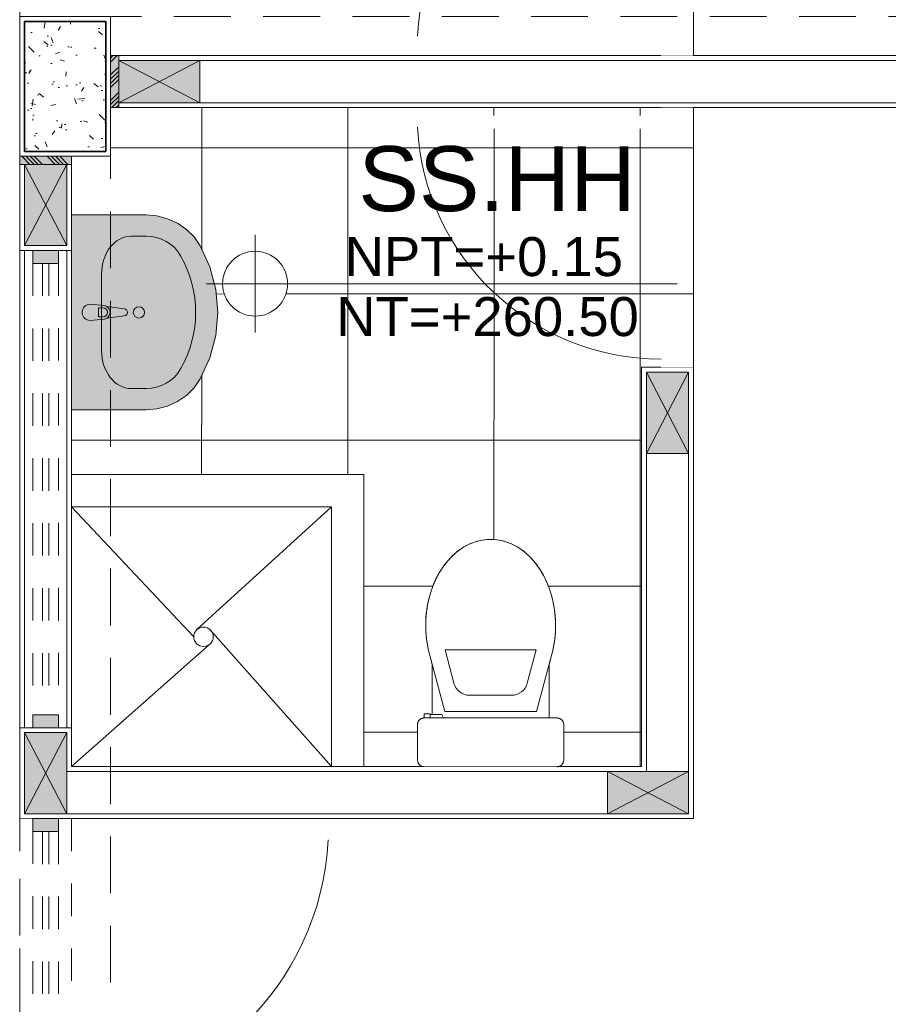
# Model space of a CAD drawing. Header units: millimetres. Extents: x -8931983 to 9630244, y 4 to 18563053.
# Tile 242 of 256: x 349145.68 to 349148.36, y 9281995.73 to 9281998.77. Entities that reach past the tile are written whole.
import ezdxf

# ---------------------------------------------------------------- set-up
doc = ezdxf.new("R2010")
doc.units = ezdxf.units.MM
doc.set_wipeout_variables(frame=1)
for name, pattern in [('01 nivel$0$HIDDEN2', [0.1875, 0.125, -0.0625]), ('CONTINUA', [0]), ('DASHED2', [0.375, 0.25, -0.125]), ('HIDDEN', [9.524999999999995, 6.349999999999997, -3.174999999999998])]:
    doc.linetypes.add(name, pattern=pattern)
for name, color, linetype, lineweight in [('.', 7, 'Continuous', 0), ('013MobiliarioBaño', 151, 'Continuous', 13), ('0_APATAROS SANITARIOS', 40, 'Continuous', 5), ('0_PROYECCIONES 1', 1, 'DASHED2', 0), ('0_VANOS', 30, 'Continuous', 9), ('COLUMNAS', 3, 'Continuous', 35), ('COLUMNETAS TOP', 253, 'Continuous', 0), ('G-ANNO-DIMS', 7, 'Continuous', 5), ('JUNTAS DE DILATACIÓN', 160, 'CONTINUA', 9), ('MURO', 133, 'Continuous', 15), ('Proyecciones 2', 251, 'HIDDEN', 5), ('SGE Arq-Linea fina', 255, 'Continuous', 0), ('TARRAJEO', 32, 'Continuous', 0), ('TEXTO AMBIENTES', 7, 'Continuous', 30)]:
    doc.layers.add(name, color=color, linetype=linetype, lineweight=lineweight)
doc.layers.add('0_COLUMNA ACHURADO', color=250, linetype='Continuous', lineweight=0, true_color=0x363636)
doc.layers.add('0_TEXTURA PISOS', color=252, linetype='Continuous', lineweight=0, true_color=0x8c8c8c)
doc.styles.add('Arial_1', font='arial.ttf', dxfattribs={"height": 0.15})

# ---------------------------------------------------------------- blocks, each defined once
blk = doc.blocks.new('C-4-flat-1-flat-1')
at = {"lineweight": 0}
blk.add_wipeout([(-0.43628214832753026, -0.4729520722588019), (-0.4363811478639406, -0.0629520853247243), (-0.4362609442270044, -0.060757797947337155), (-0.4357956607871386, -0.058143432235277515), (-0.43541534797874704, -0.05667769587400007), (-0.4343496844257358, -0.0541647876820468), (-0.4336601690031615, -0.052875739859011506), (-0.431631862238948, -0.05000833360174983), (-0.43052669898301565, -0.048808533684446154), (-0.4295311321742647, -0.04787814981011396), (-0.4275657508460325, -0.0463670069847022), (-0.42586503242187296, -0.04533885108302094), (-0.42476948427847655, -0.044791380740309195), (-0.42285110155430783, -0.044022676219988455), (-0.4205272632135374, -0.04338173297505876), (-0.41638597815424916, -0.04294725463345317), (-0.30638598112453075, -0.04292069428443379), (-0.3051001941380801, -0.04296175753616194), (-0.3032864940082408, -0.04316156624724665), (-0.3012231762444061, -0.043597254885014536), (-0.29925233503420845, -0.04423433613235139), (-0.2975451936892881, -0.04497840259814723), (-0.2955900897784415, -0.04608166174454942), (-0.29405094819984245, -0.047173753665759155), (-0.292675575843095, -0.04835507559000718), (-0.29171337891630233, -0.04932449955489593), (-0.2905299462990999, -0.050724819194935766), (-0.28954541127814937, -0.05212449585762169), (-0.2890509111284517, -0.0529375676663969), (-0.2879564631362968, -0.055140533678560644), (-0.28743738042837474, -0.0565071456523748), (-0.2870195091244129, -0.05790802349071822), (-0.2865118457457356, -0.060637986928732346), (-0.2863751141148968, -0.08791586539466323), (-0.12195374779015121, -0.08787616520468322), (-0.11705966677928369, -0.08656604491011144), (-0.10590800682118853, -0.08358080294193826), (-0.09557122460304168, -0.08081369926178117), (-0.08624783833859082, -0.07835112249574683), (-0.07438328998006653, -0.07557322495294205), (-0.062352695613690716, -0.07320060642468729), (-0.04838376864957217, -0.07099474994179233), (-0.04125851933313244, -0.07008577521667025), (-0.023101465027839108, -0.06846964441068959), (-0.012396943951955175, -0.06796168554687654), (-0.004792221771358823, -0.06780211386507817), (0.009015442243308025, -0.06793906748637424), (0.016149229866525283, -0.06822559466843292), (0.023826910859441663, -0.06869869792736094), (0.03891084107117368, -0.07013299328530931), (0.04617154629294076, -0.07106214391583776), (0.0612078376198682, -0.07348663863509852), (0.06957008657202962, -0.07513125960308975), (0.0836711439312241, -0.0783946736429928), (0.09481034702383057, -0.08141794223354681), (0.1018432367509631, -0.08354416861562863), (0.11003148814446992, -0.08626682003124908), (0.11603840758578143, -0.08843650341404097), (0.13488710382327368, -0.09623510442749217), (0.16399015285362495, -0.11147084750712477), (0.17588374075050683, -0.11904348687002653), (0.19005486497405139, -0.12944593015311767), (0.20163336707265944, -0.13923189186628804), (0.2135162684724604, -0.15070705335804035), (0.22422333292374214, -0.16280505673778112), (0.22427293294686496, -0.16276453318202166), (0.2407425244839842, -0.1864193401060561), (0.24207106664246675, -0.1887637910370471), (0.251172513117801, -0.20711007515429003), (0.2532847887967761, -0.2123656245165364), (0.2597313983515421, -0.23332062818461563), (0.2618929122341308, -0.24449410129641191), (0.2636426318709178, -0.2649477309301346), (0.2636426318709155, -0.2649477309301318), (0.2622135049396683, -0.2889512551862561), (0.2602522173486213, -0.30007065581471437), (0.25471231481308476, -0.31953177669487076), (0.2485066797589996, -0.33445459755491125), (0.24547392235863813, -0.34062660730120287), (0.24078181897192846, -0.349157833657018), (0.23375754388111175, -0.3602085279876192), (0.2242740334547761, -0.3727800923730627), (0.21357281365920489, -0.38488326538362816), (0.19887536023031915, -0.3988786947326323), (0.1858408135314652, -0.4094722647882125), (0.17724328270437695, -0.4156836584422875), (0.15942911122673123, -0.42683035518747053), (0.13496996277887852, -0.43939317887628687), (0.12140261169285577, -0.44516824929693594), (0.09805190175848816, -0.4532997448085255), (0.06300054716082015, -0.461859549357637), (0.02392522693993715, -0.46698305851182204), (-0.0013956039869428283, -0.4679093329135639), (-0.03204271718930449, -0.466559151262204), (-0.05781654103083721, -0.46329188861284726), (-0.0909129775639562, -0.45614631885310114), (-0.1058190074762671, -0.4521637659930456), (-0.1218668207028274, -0.447876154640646), (-0.2753402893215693, -0.4479132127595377), (-0.27533889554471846, -0.4536924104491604), (-0.2740581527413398, -0.4536921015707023), (-0.27405351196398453, -0.472912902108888), (-0.2862821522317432, -0.4729206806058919), (-0.2863232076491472, -0.4742015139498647), (-0.28652283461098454, -0.4760141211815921), (-0.28686760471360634, -0.47772436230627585), (-0.287247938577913, -0.4790606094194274), (-0.2883136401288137, -0.481703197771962), (-0.289003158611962, -0.4829922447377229), (-0.2899542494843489, -0.4844705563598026), (-0.2921366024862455, -0.48705940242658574), (-0.2931849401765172, -0.4880356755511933), (-0.2958803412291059, -0.49000290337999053), (-0.29835498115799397, -0.4912825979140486), (-0.3008815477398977, -0.49217771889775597), (-0.30300033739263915, -0.4926495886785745), (-0.30627732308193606, -0.4929206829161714), (-0.41627731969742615, -0.49294724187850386), (-0.4201091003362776, -0.49257768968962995), (-0.4214401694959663, -0.4922706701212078), (-0.42378604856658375, -0.49148616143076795), (-0.4250035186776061, -0.4909455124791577), (-0.426845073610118, -0.4899303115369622), (-0.4287049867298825, -0.4886212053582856), (-0.4304208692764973, -0.48709279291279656), (-0.4318377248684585, -0.48551800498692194), (-0.4330616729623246, -0.4838306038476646), (-0.43395249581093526, -0.48231521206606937), (-0.43522590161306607, -0.47936084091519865), (-0.4359450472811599, -0.47660380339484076)], dxfattribs=at).dxf.layer = '013MobiliarioBaño'
at = {"layer": '013MobiliarioBaño', "lineweight": 0}
for p, q in [((-0.3063859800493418, -0.0429206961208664), (-0.4163859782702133, -0.0429472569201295)), ((-0.4363811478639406, -0.0629520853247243), (-0.4362821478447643, -0.4729520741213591)), ((-0.2863751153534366, -0.0879158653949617), (-0.2863811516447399, -0.0629158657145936)), ((-0.1219537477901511, -0.0878761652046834), (-0.2863751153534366, -0.0879158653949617)), ((-0.2663657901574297, -0.1265345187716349), (-0.0898622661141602, -0.0792854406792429)), ((-0.0898622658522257, -0.0792854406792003), (-0.1219537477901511, -0.0878761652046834)), ((-0.266331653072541, -0.2679110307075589), (-0.2663657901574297, -0.1265345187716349)), ((-0.1792767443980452, -0.1549817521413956), (-0.0769327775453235, -0.1275848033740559)), ((-0.0768650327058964, -0.4081457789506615), (-0.0769327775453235, -0.1275848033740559)), ((-0.2163316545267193, -0.2678989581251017), (-0.2163472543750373, -0.2032931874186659)), ((-0.266331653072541, -0.2679110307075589), (-0.2662975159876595, -0.4092875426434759)), ((-0.2163316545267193, -0.2678989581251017), (-0.216316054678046, -0.3325047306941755)), ((-0.1792222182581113, -0.3807982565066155), (-0.0768650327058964, -0.4081457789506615)), ((-0.2753474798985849, -0.4181339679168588), (-0.2862965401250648, -0.41333141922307)), ((-0.2753388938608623, -0.4536924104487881), (-0.2753474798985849, -0.4181339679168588)), ((-0.2662975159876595, -0.4092875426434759), (-0.0897711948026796, -0.4564513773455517)), ((-0.2740581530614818, -0.4536921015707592), (-0.2862867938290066, -0.4536950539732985)), ((-0.2753402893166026, -0.4479132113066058), (-0.1218668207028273, -0.447876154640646)), ((-0.2753402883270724, -0.4479132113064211), (-0.1218668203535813, -0.4478761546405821)), ((-0.2753388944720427, -0.4536924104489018), (-0.2753402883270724, -0.4479132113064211)), ((-0.2740581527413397, -0.4536921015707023), (-0.2753388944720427, -0.4536924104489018)), ((-0.2740535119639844, -0.4729129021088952), (-0.2740581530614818, -0.4536921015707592)), ((-0.2740535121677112, -0.4729129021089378), (-0.2740581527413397, -0.4536921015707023)), ((-0.1218668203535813, -0.4478761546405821), (-0.0897711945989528, -0.456451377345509)), ((-0.286282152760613, -0.4729158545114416), (-0.2740535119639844, -0.4729129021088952)), ((-0.2862821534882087, -0.4729158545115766), (-0.2740535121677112, -0.4729129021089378)), ((-0.4162773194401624, -0.4929472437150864), (-0.306277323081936, -0.4929206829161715))]:
    blk.add_line(p, q, dxfattribs=at)
at = {"layer": '013MobiliarioBaño', "lineweight": 0, "flags": 128}
blk.add_lwpolyline([(-0.4163859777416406, -0.042947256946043), (-0.3063859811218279, -0.0429206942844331, -0.0160843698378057), (-0.3051001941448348, -0.0429617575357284, -0.0986962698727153), (-0.2975451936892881, -0.0449784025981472, -0.0824966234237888), (-0.2922186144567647, -0.0487989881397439, -0.0521878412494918), (-0.2896015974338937, -0.0520373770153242, -0.0439883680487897), (-0.2879564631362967, -0.0551405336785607, -0.0365715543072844), (-0.2870195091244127, -0.0579080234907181, -0.0347512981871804), (-0.2865118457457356, -0.0606379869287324, -0.0218207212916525), (-0.2863885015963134, -0.0623784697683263, -0.0067182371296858), (-0.2863811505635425, -0.0629158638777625), (-0.286282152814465, -0.4729158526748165, -0.0160830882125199), (-0.2863232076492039, -0.4742015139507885, -0.0228063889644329), (-0.28652283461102, -0.4760141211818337, -0.0218183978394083), (-0.2868676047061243, -0.4777243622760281, -0.0347540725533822), (-0.287720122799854, -0.4803672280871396, -0.0365716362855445), (-0.2890031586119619, -0.4829922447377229, -0.0439884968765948), (-0.2910314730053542, -0.4858596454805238, -0.0521855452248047), (-0.2940408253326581, -0.4887368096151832, -0.082496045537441), (-0.2998120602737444, -0.4918452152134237, -0.0824837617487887), (-0.3062773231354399, -0.4929206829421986), (-0.4162773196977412, -0.492947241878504, -0.0160821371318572), (-0.4175630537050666, -0.4929061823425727, -0.0986987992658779), (-0.4251182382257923, -0.4908894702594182, -0.0824964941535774), (-0.4304447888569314, -0.4870688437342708, -0.0521851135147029), (-0.4330616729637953, -0.4838306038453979, -0.0439886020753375), (-0.4347068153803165, -0.4807274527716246, -0.0365715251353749), (-0.4356437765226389, -0.4779599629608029, -0.0347517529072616), (-0.436151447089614, -0.4752300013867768, -0.0218210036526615), (-0.4362747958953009, -0.473489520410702, -0.0067191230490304), (-0.4362821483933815, -0.4729520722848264), (-0.4363811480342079, -0.0629520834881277, -0.016084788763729), (-0.4363400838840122, -0.0616662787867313, -0.022803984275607), (-0.4361404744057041, -0.0598538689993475, -0.0218208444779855), (-0.4357956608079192, -0.0581434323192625, -0.0347516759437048), (-0.434943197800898, -0.0555007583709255, -0.0365719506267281), (-0.4336601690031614, -0.0528757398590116, -0.0439887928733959), (-0.4316318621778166, -0.0500083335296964, -0.0521852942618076), (-0.428622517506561, -0.0471311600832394, -0.0824986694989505), (-0.4228511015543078, -0.0440226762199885, -0.0824812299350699), (-0.4163859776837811, -0.0429472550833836)], format="xyb", dxfattribs=at)
at = {"layer": '013MobiliarioBaño', "lineweight": 0}
for points in [[(-0.0898622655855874, -0.0792854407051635, -0.1383247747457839), (0.0979623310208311, -0.0823463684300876, -0.0674308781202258), (0.1696130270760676, -0.1149553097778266, -0.0791594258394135), (0.2242233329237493, -0.1628050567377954, -0.0802437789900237), (0.2532847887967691, -0.2123656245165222, -0.1964005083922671), (0.2512018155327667, -0.3284620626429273, -0.091852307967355), (0.2135728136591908, -0.3848832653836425, -0.0663496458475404), (0.1640656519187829, -0.4241433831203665, -0.0672943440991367), (0.0912710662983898, -0.4552901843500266, -0.132912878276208), (-0.0897711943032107, -0.4564513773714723)], [(-0.0897711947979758, -0.4564513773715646, 0.1383247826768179), (0.0980519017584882, -0.4532997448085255, 0.0674308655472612), (0.1696868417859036, -0.4206562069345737, 0.0791594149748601), (0.2242740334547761, -0.3727800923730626, 0.0802437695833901), (0.2533115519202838, -0.3232054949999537, 0.1964005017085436), (0.2511725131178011, -0.2071100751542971, 0.0918523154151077), (0.2135162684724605, -0.1507070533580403, 0.0663496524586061), (0.1639901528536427, -0.1114708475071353, 0.067294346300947), (0.0911805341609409, -0.0803592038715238, 0.132912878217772), (-0.0898622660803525, -0.0792854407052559)]]:
    blk.add_lwpolyline(points, format="xyb", dxfattribs=at)
for centre, major_axis, ratio, start_param, end_param in [((-0.4163811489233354, -0.0629472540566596), (0.0199589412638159, -0.0012808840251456), 0.9999999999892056, 1.635125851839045, 3.205922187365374), ((-0.3063811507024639, -0.0629206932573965), (0.0199589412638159, -0.0012808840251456), 0.9999999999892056, 0.0643295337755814, 1.635125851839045), ((-0.1663472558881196, -0.2032811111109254), (0.0498973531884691, -0.003202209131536), 0.9999999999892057, 1.896446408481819, 3.205922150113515), ((-0.1663160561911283, -0.3324926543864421), (0.0498973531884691, -0.003202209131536), 0.9999999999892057, -3.07726315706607, -1.767787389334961), ((-0.416282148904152, -0.4729472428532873), (0.0199589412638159, -0.0012808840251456), 0.9999999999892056, -3.077263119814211, -1.506466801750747), ((-0.3062821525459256, -0.4729206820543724), (0.0199589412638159, -0.0012808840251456), 0.9999999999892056, -1.506466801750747, 0.0643295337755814)]:
    blk.add_ellipse(centre, major_axis=major_axis, ratio=ratio, start_param=start_param, end_param=end_param, dxfattribs=at)
blk = doc.blocks.new('Lavabo 22')
at = {"layer": '013MobiliarioBaño', "linetype": 'Continuous', "true_color": 0xffffff}
for points in [[(-0.2999999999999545, 0), (-0.2999999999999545, -0.2290909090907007), (-0.2971051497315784, -0.2628129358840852), (-0.2885131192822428, -0.295457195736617), (-0.2744985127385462, -0.325980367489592), (-0.255509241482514, -0.3534069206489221), (-0.2321522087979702, -0.3768602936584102), (-0.2051739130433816, -0.3955909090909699), (-0.1399820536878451, -0.4255322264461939), (-0.0709614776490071, -0.4438309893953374), (0, -0.4499866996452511), (0.0709614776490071, -0.4438309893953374), (0.1399820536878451, -0.4255322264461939), (0.2051739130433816, -0.3955909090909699), (0.2321522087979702, -0.3768602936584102), (0.255509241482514, -0.3534069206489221), (0.2744985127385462, -0.325980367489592), (0.2885131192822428, -0.295457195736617), (0.2971051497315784, -0.2628129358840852), (0.2999999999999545, -0.2290909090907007), (0.2999999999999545, 0)], [(-0.025000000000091, -0.0573181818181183), (-0.0209999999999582, -0.0992709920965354, 0.1210195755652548), (-0.0177297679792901, -0.1087844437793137), (-0.0110999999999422, -0.1617181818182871, 0.8825662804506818), (0.0110999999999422, -0.1617181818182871), (0.0177297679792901, -0.1087844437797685, 0.1210195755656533), (0.0209999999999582, -0.0992709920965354), (0.025000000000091, -0.0573181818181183, 0.9999999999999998)]]:
    blk.add_hatch(color=7, dxfattribs=at).paths.add_polyline_path(points)
at = {"layer": '013MobiliarioBaño', "linetype": 'Continuous'}
for p, q in [((-0.2999999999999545, 0), (-0.2999999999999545, -0.2290909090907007)), ((0.2999999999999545, 0), (-0.2999999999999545, 0)), ((0.2999999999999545, -0.2290909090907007), (0.2999999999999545, 0)), ((-0.025000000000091, -0.0573181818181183), (-0.0209999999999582, -0.0992709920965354)), ((0.0209999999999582, -0.0992709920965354), (0.025000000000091, -0.0573181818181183)), ((-0.0135999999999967, -0.0970991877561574), (-0.0135999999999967, -0.0822285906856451)), ((-0.0135999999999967, -0.0822285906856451), (0.0135999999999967, -0.0822285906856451)), ((0.0135999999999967, -0.0822285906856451), (0.0135999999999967, -0.0970991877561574)), ((0.1188260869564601, -0.0923181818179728), (-0.1188260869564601, -0.0923181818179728)), ((-0.0177297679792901, -0.1087844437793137), (-0.0110999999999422, -0.1617181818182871)), ((0.0110999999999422, -0.1617181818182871), (0.0177297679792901, -0.1087844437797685)), ((-0.2347826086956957, -0.1832727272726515), (-0.2347826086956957, -0.2290909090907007)), ((0.2347826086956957, -0.1832727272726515), (0.2347826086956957, -0.2290909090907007)), ((-0.2999999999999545, -0.2290909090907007), (-0.2971051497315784, -0.2628129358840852)), ((0.2971051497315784, -0.2628129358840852), (0.2999999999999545, -0.2290909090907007)), ((-0.2971051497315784, -0.2628129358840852), (-0.2885131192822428, -0.295457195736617)), ((0.2885131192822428, -0.295457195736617), (0.2971051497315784, -0.2628129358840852)), ((-0.2885131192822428, -0.295457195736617), (-0.2744985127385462, -0.325980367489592)), ((0.2744985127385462, -0.325980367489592), (0.2885131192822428, -0.295457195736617)), ((-0.2744985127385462, -0.325980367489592), (-0.255509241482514, -0.3534069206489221)), ((0.255509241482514, -0.3534069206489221), (0.2744985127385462, -0.325980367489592)), ((-0.255509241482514, -0.3534069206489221), (-0.2321522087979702, -0.3768602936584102)), ((0.2321522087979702, -0.3768602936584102), (0.255509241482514, -0.3534069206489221)), ((-0.2321522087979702, -0.3768602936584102), (-0.2051739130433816, -0.3955909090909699)), ((0.2051739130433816, -0.3955909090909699), (0.2321522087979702, -0.3768602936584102)), ((-0.2051739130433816, -0.3955909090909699), (-0.1399820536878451, -0.4255322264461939)), ((0.1399820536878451, -0.4255322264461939), (0.2051739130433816, -0.3955909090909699)), ((-0.1399820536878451, -0.4255322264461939), (-0.0709614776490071, -0.4438309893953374)), ((-0.0709614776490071, -0.4438309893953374), (0, -0.4499866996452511)), ((0, -0.4499866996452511), (0.0709614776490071, -0.4438309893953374)), ((0.0709614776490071, -0.4438309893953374), (0.1399820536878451, -0.4255322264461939))]:
    blk.add_line(p, q, dxfattribs=at)
blk.add_circle((0, -0.2071350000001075), 0.0175, dxfattribs=at)
for centre, radius, start, end in [((0, -0.0573181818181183), 0.025, 0, 180), ((0, -0.0973710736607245), 0.0210857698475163, 185.1696071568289, 212.7710253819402), ((0, -0.0973710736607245), 0.0210857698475, 212.7710253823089, 327.2289746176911), ((0, -0.0970991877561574), 0.0136, 180, 0), ((0, -0.0973710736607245), 0.0210857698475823, 327.2289746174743, 354.8303928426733), ((0, -0.1603279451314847), 0.0111867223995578, 187.1389247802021, 352.8610752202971)]:
    blk.add_arc(centre, radius, start, end, dxfattribs=at)
for centre, major_axis, ratio, start_param, end_param in [((-0.118695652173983, -0.1832727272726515), (0.1160659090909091, 0), 0.7836456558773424, 1.570796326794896, 3.141592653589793), ((0.118695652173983, -0.1832727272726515), (0.1160659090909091, 0), 0.7836456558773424, 0, 1.570796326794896), ((-0.1188521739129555, -0.2290909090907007), (0, 0.1211999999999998), 0.9565217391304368, 1.570796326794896, 2.644617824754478), ((0.1188521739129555, -0.2290909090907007), (0, 0.1211999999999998), 0.9565217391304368, 3.638567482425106, 4.712388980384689), ((0, 0), (0, 0.3818181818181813), 0.9565217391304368, 2.644617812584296, 3.638567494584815)]:
    blk.add_ellipse(centre, major_axis=major_axis, ratio=ratio, start_param=start_param, end_param=end_param, dxfattribs=at)
blk = doc.blocks.new('columnas 2do bloque')
at = {"layer": '0_COLUMNA ACHURADO'}
h = blk.add_hatch(dxfattribs=at)
h.set_pattern_fill('AR-CONC', color=256, scale=0.00088, angle=90.00000000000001)
h.set_pattern_definition([(140, (-11259.38227244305, -3124.007211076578), (0.0140263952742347, 0.1603225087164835), [0.016764, -0.184404]), (85.00000000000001, (-11259.38227244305, -3124.007211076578), (-0.1681300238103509, -0.0310142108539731), [0.0134112, -0.1475237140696]), (190.4514447, (-11259.38110357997, -3123.993850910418), (-0.1541036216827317, 0.1293082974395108), [0.014247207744, -0.156719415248]), (136.1842, (-11259.42697644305, -3124.007211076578), (0.0369972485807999, 0.2385495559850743), [0.025146, -0.2766059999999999]), (186.63555761, (-11259.42389336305, -3123.987331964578), (-0.2177349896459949, 0.2089156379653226), [0.0213708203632, -0.2350793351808]), (81.18415117, (-11259.42697644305, -3124.007211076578), (-0.2177349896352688, 0.2089156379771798), [0.0201167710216, -0.2212845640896]), (111, (-11259.41580044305, -3123.984859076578), (0.0899933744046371, 0.1334206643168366), [0.016764, -0.184404]), (56.00000000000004, (-11259.41580044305, -3123.984859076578), (-0.1620854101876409, 0.0543857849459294), [0.0134112, -0.1475232]), (161.451445, (-11259.40830099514, -3123.97374068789), (-0.0720920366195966, 0.1878064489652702), [0.014247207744, -0.1567191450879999]), (127.5, (-11259.38227244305, -3124.007211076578), (-0.0744084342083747, 0.0027179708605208), [0, -0.14573504, 0, -0.1497584, 0, -0.148082]), (97.49999999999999, (-11259.38227244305, -3124.007211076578), (-0.0881589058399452, 0.0588013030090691), [0, -0.08538464, 0, -0.14238224, 0, -0.0564388]), (57.50000000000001, (-11259.38227244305, -3124.057056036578), (0.0050412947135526, 0.1193197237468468), [0, -0.05588, 0, -0.1743456, 0, -0.2313432]), (47.5, (-11259.38227244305, -3124.079408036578), (-0.0223753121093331, 0.1303536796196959), [0, -0.072644, 0, -0.11578336, 0, -0.1642872])])
h.paths.add_polyline_path([(-10.81499999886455, -29.46500001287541), (-10.81499999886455, -29.06500001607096), (-10.56499999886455, -29.06500001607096), (-10.56499999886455, -29.46500001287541)])
at = {"layer": 'COLUMNAS', "color": 6, "elevation": 2.6068392e-09}
blk.add_lwpolyline([(-10.81499999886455, -29.46500001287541), (-10.81499999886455, -29.06500001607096), (-10.56499999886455, -29.06500001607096), (-10.56499999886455, -29.46500001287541)], close=True, dxfattribs=at)
at = {"layer": 'TARRAJEO', "elevation": 2.6068392e-09}
blk.add_lwpolyline([(-10.82999999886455, -29.48000001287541), (-10.82999999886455, -29.05000001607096), (-10.54999999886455, -29.05000001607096), (-10.54999999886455, -29.48000001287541)], close=True, dxfattribs=at)
blk = doc.blocks.new('*U859')
at = {"linetype": 'Continuous', "true_color": 0xbebebe}
for points in [[(3032.131410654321, 1351.188780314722), (3032.131410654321, 1351.268780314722), (3032.171410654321, 1351.268780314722), (3032.171410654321, 1351.188780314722)], [(3033.561372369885, 1351.188780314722), (3033.561372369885, 1351.268780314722), (3033.601372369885, 1351.268780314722), (3033.601372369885, 1351.188780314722)]]:
    blk.add_hatch(color=9, dxfattribs=at).paths.add_polyline_path(points)
at = {"layer": '0_VANOS', "linetype": 'Continuous'}
for p, q in [((3032.131410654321, 1351.268780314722), (3032.171410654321, 1351.268780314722)), ((3032.131410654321, 1351.268780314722), (3032.131410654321, 1351.188780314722)), ((3032.171410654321, 1351.268780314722), (3032.171410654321, 1351.188780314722)), ((3033.561372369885, 1351.188780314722), (3033.561372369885, 1351.268780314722)), ((3033.561372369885, 1351.268780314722), (3033.601372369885, 1351.268780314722)), ((3033.601372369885, 1351.268780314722), (3033.601372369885, 1351.188780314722)), ((3032.171410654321, 1351.188780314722), (3032.131410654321, 1351.188780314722)), ((3033.601372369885, 1351.188780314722), (3033.561372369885, 1351.188780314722))]:
    blk.add_line(p, q, dxfattribs=at)
at = {"layer": '0_VANOS', "linetype": '01 nivel$0$HIDDEN2', "ltscale": 0.5}
for p, q in [((3032.170780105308, 1351.268780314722), (3033.560741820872, 1351.268780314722)), ((3032.171410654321, 1351.238780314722), (3033.561372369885, 1351.238780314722)), ((3032.171410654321, 1351.218780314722), (3033.561372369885, 1351.218780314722)), ((3032.171410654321, 1351.188780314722), (3033.561372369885, 1351.188780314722))]:
    blk.add_line(p, q, dxfattribs=at)
at = {"layer": '0_VANOS', "linetype": '01 nivel$0$HIDDEN2'}
blk.add_line((3033.561372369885, 1351.268780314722), (3033.601372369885, 1351.268780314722), dxfattribs=at)
blk = doc.blocks.new('*U1569')
for points in [[(0, -0.04999999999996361), (0.040000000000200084, -0.04999999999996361), (0.040000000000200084, 0.010000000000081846), (0.025000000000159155, 0.010000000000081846), (0.025000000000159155, 0.050000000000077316), (0, 0.050000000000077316)], [(0.8999999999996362, -0.0500000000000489), (0.8599999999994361, -0.0500000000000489), (0.8599999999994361, 0.00999999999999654), (0.874999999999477, 0.00999999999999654), (0.874999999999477, 0.04999999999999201), (0.8999999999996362, 0.04999999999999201)]]:
    blk.add_wipeout(points)
blk.add_wipeout([(0.024999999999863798, 0.04999999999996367), (0.024999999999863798, 0.8999999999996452), (0.06499999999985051, 0.8999999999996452), (0.06499999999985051, 0.049999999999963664)])
blk.add_arc((0.0215447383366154, 0.0476485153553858), 0.8534585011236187, 0.1578639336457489, 87.08142791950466)
blk = doc.blocks.new('*U1074')
at = {"linetype": 'Continuous', "true_color": 0xbebebe}
for points in [[(3032.131410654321, 1351.188780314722), (3032.131410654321, 1351.268780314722), (3032.171410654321, 1351.268780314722), (3032.171410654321, 1351.188780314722)], [(3032.99141065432, 1351.188780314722), (3032.99141065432, 1351.268780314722), (3033.03141065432, 1351.268780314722), (3033.03141065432, 1351.188780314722)]]:
    blk.add_hatch(color=9, dxfattribs=at).paths.add_polyline_path(points)
at = {"layer": '0_VANOS', "linetype": 'Continuous'}
for p, q in [((3032.131410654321, 1351.268780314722), (3032.171410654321, 1351.268780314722)), ((3032.131410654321, 1351.268780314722), (3032.131410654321, 1351.188780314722)), ((3032.171410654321, 1351.268780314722), (3032.171410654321, 1351.188780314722)), ((3032.99141065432, 1351.188780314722), (3032.99141065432, 1351.268780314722)), ((3032.99141065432, 1351.268780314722), (3033.03141065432, 1351.268780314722)), ((3033.03141065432, 1351.268780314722), (3033.03141065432, 1351.188780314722)), ((3032.171410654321, 1351.188780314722), (3032.131410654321, 1351.188780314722)), ((3033.03141065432, 1351.188780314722), (3032.99141065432, 1351.188780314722))]:
    blk.add_line(p, q, dxfattribs=at)
at = {"layer": '0_VANOS', "linetype": '01 nivel$0$HIDDEN2', "ltscale": 0.5}
for p, q in [((3032.170780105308, 1351.268780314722), (3032.990780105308, 1351.268780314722)), ((3032.171410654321, 1351.238780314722), (3032.99141065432, 1351.238780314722)), ((3032.171410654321, 1351.218780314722), (3032.99141065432, 1351.218780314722)), ((3032.171410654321, 1351.188780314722), (3032.99141065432, 1351.188780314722))]:
    blk.add_line(p, q, dxfattribs=at)
at = {"layer": '0_VANOS', "linetype": '01 nivel$0$HIDDEN2'}
blk.add_line((3032.99141065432, 1351.268780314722), (3033.03141065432, 1351.268780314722), dxfattribs=at)
blk = doc.blocks.new('*U995')
at = {"lineweight": 0}
for points in [[(0, -0.04999999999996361), (0.040000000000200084, -0.04999999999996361), (0.040000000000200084, 0.010000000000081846), (0.025000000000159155, 0.010000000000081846), (0.025000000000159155, 0.050000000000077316), (0, 0.050000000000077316)], [(0.8000000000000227, -0.050000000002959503), (0.7599999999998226, -0.050000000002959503), (0.7599999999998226, 0.009999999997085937), (0.7749999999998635, 0.009999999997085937), (0.7749999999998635, 0.04999999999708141), (0.8000000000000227, 0.04999999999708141)]]:
    blk.add_wipeout(points, dxfattribs=at)
blk.add_wipeout([(0.024999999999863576, 0.049999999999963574), (0.025000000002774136, 0.8000000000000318), (0.06500000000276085, 0.8000000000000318), (0.06499999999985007, 0.049999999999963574)], dxfattribs=at)
blk.add_arc((0.0219512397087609, 0.0479251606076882), 0.7530516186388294, 0.1578639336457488, 87.08142791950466, dxfattribs=at)
blk = doc.blocks.new('Cotas de elevación - M_Cota de elevación - Destino rellenado-517392-Nivel 1')
at = {"layer": 'G-ANNO-DIMS'}
for p, q in [((0, -0.0015), (0, 0.0015)), ((-0.0015, 0), (0.013, 0))]:
    blk.add_line(p, q, dxfattribs=at)
blk.add_circle((0, 0), 0.001, dxfattribs=at)
blk = doc.blocks.new('BLOQUE EDF 07 PG')
at = {"layer": '.', "true_color": 0xadddf7, "transparency": 33554572}
h = blk.add_hatch(color=141, dxfattribs=at)
h.dxf.hatch_style = 1
h.paths.add_polyline_path([(-10.5499999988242, -29.17000001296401), (-10.52499999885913, -29.17000001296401), (-10.52499999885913, -29.33000001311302), (-10.5499999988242, -29.33000001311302)])
h = blk.add_hatch(color=141, dxfattribs=at)
h.dxf.hatch_style = 1
h.paths.add_polyline_path([(-10.82999999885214, -29.48000001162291), (-10.82999999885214, -29.50500001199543), (-10.66999999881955, -29.50500001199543), (-10.66999999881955, -29.48000001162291)])
at = {"layer": '0_TEXTURA PISOS'}
h = blk.add_hatch(dxfattribs=at)
h.set_pattern_fill('_USER', color=256, scale=0.45, angle=180, style=0, double=1, pattern_type=0)
h.set_pattern_definition([(180, (-8.754999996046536, -30.13000001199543), (-1e-16, -0.45), []), (270, (-8.754999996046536, -30.13000001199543), (0.45, -1e-16), [])])
h.paths.add_polyline_path([(-9.604745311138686, -29.39500001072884), (-9.60499999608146, -29.39500001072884), (-9.60499999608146, -29.35500001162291), (-8.85499999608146, -29.35500001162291), (-8.85499999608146, -29.33000001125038), (-10.54999999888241, -29.33000001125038), (-10.54999999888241, -29.48000001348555), (-10.54999999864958, -29.66083591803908), (-10.44091282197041, -29.66083457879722), (-10.40719075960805, -29.66372901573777), (-10.37454639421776, -29.67232064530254), (-10.3440230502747, -29.68633487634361), (-10.31659626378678, -29.70532380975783), (-10.29314260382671, -29.72868055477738), (-10.274411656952, -29.75565862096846), (-10.24446953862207, -29.82085011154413), (-10.23078776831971, -29.87245342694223), (-10.20510800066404, -29.87245342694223, -1), (-10.0051080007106, -29.87245342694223), (-9.397134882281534, -29.87245342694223, -0.1783399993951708)])
h.paths.add_polyline_path([(-10.549999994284, -29.48000001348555), (-10.66999999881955, -29.48000001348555), (-10.6699999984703, -29.66083739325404), (-10.54999999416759, -29.66083591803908)])
h.paths.add_polyline_path([(-10.54999999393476, -30.2608359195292), (-10.66999999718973, -30.26083739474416), (-10.66999999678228, -30.45996173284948), (-10.54999999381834, -30.45996173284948)])
h.paths.add_polyline_path([(-8.91499999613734, -30.13000001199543), (-8.85499999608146, -30.13000001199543), (-8.85499999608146, -30.10500001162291, -0.2039872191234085), (-9.397134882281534, -29.87245342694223), (-10.0051080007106, -29.87245342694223, -1), (-10.20510800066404, -29.87245342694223), (-10.23078776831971, -29.87245342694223), (-10.22616992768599, -29.88987046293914), (-10.22001334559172, -29.9608318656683), (-10.22616818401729, -30.03179341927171), (-10.24446609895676, -30.1008142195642), (-10.27440661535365, -30.1660064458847), (-10.29313689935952, -30.19298497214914), (-10.31658998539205, -30.21634229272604), (-10.34401630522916, -30.23533190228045), (-10.3745393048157, -30.24934688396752), (-10.40718345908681, -30.25793931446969), (-10.4409054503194, -30.2608345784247), (-10.54999999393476, -30.2608359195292), (-10.54999999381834, -30.45996173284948), (-9.76999999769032, -30.45996173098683), (-9.76999999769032, -31.35996173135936), (-9.584857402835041, -31.35996173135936), (-9.588509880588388, -31.35962456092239), (-9.591266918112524, -31.35890541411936), (-9.594929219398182, -31.35732687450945), (-9.59742408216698, -31.35551723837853), (-9.598998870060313, -31.3541003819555), (-9.600527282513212, -31.35238450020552), (-9.601836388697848, -31.35052458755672), (-9.603190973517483, -31.34806739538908), (-9.604427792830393, -31.344368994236), (-9.60485332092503, -31.3399568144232), (-9.604826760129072, -31.22995683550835), (-9.60455566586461, -31.22667985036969), (-9.60408379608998, -31.22456106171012), (-9.603188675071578, -31.2220344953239), (-9.601908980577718, -31.2195598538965), (-9.599514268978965, -31.21627873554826), (-9.596376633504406, -31.21363376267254), (-9.594191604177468, -31.21222799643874), (-9.59041654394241, -31.21070558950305), (-9.587085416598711, -31.21003406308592), (-9.584826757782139, -31.20996166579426), (-9.58481897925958, -31.19773302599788), (-9.565598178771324, -31.19773766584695), (-9.565598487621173, -31.19901840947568), (-9.5598192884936, -31.19901980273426), (-9.55978223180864, -31.04554632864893), (-9.521193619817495, -31.18997702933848), (-9.379817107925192, -31.19001116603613), (-9.23844059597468, -31.19004530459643), (-9.192719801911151, -31.01925083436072), (-9.190257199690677, -31.00992735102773), (-9.187479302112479, -30.99806280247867), (-9.18510668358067, -30.98603220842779), (-9.182900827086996, -30.97206328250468), (-9.181991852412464, -30.96493803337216), (-9.180375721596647, -30.94678097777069), (-9.179867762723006, -30.9360764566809), (-9.179708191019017, -30.92847173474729), (-9.179845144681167, -30.91466407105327), (-9.180131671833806, -30.90753028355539), (-9.180604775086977, -30.89985260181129), (-9.182039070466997, -30.88476867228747), (-9.182968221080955, -30.87750796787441), (-9.185392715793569, -30.86247167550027), (-9.187037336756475, -30.85410942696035), (-9.190300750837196, -30.84000836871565), (-9.193324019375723, -30.82886916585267), (-9.195450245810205, -30.82183627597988), (-9.198172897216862, -30.81364802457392), (-9.200342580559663, -30.80764110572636), (-9.208141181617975, -30.78879240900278), (-9.223376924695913, -30.75968936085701), (-9.230949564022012, -30.74779577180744), (-9.241352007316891, -30.73362464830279), (-9.251137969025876, -30.72204614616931), (-9.26261313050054, -30.71016324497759), (-9.275123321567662, -30.6990913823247), (-9.274670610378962, -30.69940658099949), (-9.274711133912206, -30.69945617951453), (-9.26261313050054, -30.71016324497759), (-9.251137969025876, -30.72204614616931), (-9.241352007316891, -30.73362464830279), (-9.230949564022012, -30.74779577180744), (-9.223376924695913, -30.75968936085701), (-9.208141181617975, -30.78879240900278), (-9.200342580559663, -30.80764110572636), (-9.198172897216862, -30.81364802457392), (-9.195450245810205, -30.82183627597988), (-9.193324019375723, -30.82886916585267), (-9.190300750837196, -30.84000836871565), (-9.187037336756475, -30.85410942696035), (-9.185392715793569, -30.86247167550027), (-9.182968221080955, -30.87750796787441), (-9.182039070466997, -30.88476867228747), (-9.180604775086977, -30.89985260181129), (-9.180131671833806, -30.90753028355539), (-9.179845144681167, -30.91466407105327), (-9.179708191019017, -30.92847173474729), (-9.179867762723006, -30.9360764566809), (-9.180375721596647, -30.94678097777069), (-9.181991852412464, -30.96493803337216), (-9.182900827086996, -30.97206328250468), (-9.18510668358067, -30.98603220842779), (-9.187479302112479, -30.99806280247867), (-9.190257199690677, -31.00992735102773), (-9.192719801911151, -31.01925083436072), (-9.199782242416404, -31.04563326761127), (-9.199821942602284, -31.21005462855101), (-9.173244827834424, -31.21006104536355), (-9.169224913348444, -31.21080858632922), (-9.167046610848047, -31.2116359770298), (-9.164468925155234, -31.21291658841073), (-9.16191689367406, -31.21471169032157), (-9.159566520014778, -31.21704454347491), (-9.157987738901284, -31.21926960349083), (-9.156434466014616, -31.22202218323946), (-9.155503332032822, -31.22490268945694), (-9.155067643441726, -31.22696600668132), (-9.154826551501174, -31.22915444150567), (-9.15485333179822, -31.34006549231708), (-9.155287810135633, -31.34420677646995), (-9.15592875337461, -31.34653061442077), (-9.156923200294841, -31.34901236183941), (-9.158273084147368, -31.35124526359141), (-9.16014939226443, -31.35368557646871), (-9.161914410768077, -31.35531137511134), (-9.165286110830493, -31.35769640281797), (-9.169069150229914, -31.359300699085), (-9.172783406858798, -31.35996173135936), (-8.914999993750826, -31.35996173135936)])
h.paths.add_polyline_path([(-8.754999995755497, -29.37000001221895), (-8.814999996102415, -29.37000001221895), (-8.814999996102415, -29.35500001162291), (-8.85499999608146, -29.35500001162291), (-8.85499999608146, -29.39500001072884), (-9.604745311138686, -29.39500001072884, 0.3967610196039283), (-8.85499999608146, -30.10500001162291), (-8.814999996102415, -30.10500001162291), (-8.814999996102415, -30.09000001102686), (-8.754999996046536, -30.09000001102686)])
h.paths.add_polyline_path([(-9.832146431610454, -29.75820103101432), (-8.878258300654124, -29.75820103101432), (-8.878258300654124, -29.34605914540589), (-9.832146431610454, -29.34605914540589)], flags=24)
h.paths.add_polyline_path([(-9.872157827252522, -29.91458239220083), (-8.954804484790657, -29.91458239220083), (-8.954804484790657, -29.66729726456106), (-9.872157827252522, -29.66729726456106)], flags=9)
h.paths.add_polyline_path([(-9.897979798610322, -30.09920361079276), (-8.90597434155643, -30.09920361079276), (-8.90597434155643, -29.85191848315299), (-9.897979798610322, -29.85191848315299)], flags=9)
at = {"layer": 'COLUMNETAS TOP', "true_color": 0xc0c0c0}
for points in [[(-10.52499999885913, -29.18500001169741), (-10.27499999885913, -29.18500001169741), (-10.27499999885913, -29.31500001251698), (-10.52499999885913, -29.31500001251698)], [(-10.81499999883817, -29.50500001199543), (-10.81499999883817, -29.75500001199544), (-10.68499999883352, -29.75500001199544), (-10.68499999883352, -29.50500001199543)], [(-8.899999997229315, -30.14500001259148), (-8.899999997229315, -30.39500001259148), (-8.769999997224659, -30.39500001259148), (-8.769999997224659, -30.14500001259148)], [(-10.81499999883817, -31.25496172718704), (-10.81499999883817, -31.50496172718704), (-10.68499999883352, -31.50496172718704), (-10.68499999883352, -31.25496172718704)], [(-8.769999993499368, -31.37496172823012), (-9.019999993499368, -31.37496172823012), (-9.019999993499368, -31.50496172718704), (-8.769999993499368, -31.50496172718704)]]:
    blk.add_hatch(color=9, dxfattribs=at).paths.add_polyline_path(points)
at = {"layer": 'JUNTAS DE DILATACIÓN'}
h = blk.add_hatch(dxfattribs=at)
h.set_pattern_fill('ANSI34', color=256, scale=0.0029, angle=0.0939636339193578)
h.set_pattern_definition([(45.09396363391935, (-5610.325869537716, -1562.311894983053), (-0.0391281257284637, 0.0389999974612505), []), (45.09396363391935, (-5610.312848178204, -1562.311873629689), (-0.0391281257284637, 0.0389999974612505), []), (45.09396363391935, (-5610.299826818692, -1562.311852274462), (-0.0391281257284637, 0.0389999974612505), []), (45.09396363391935, (-5610.286805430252, -1562.311830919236), (-0.0391281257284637, 0.0389999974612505), [])])
h.paths.add_polyline_path([(-10.5499999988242, -29.17000001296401), (-10.52499999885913, -29.17000001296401), (-10.52499999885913, -29.33000001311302), (-10.5499999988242, -29.33000001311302)])
h = blk.add_hatch(dxfattribs=at)
h.set_pattern_fill('ANSI34', color=256, scale=0.0029, angle=90.09396363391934)
h.set_pattern_definition([(135.0939636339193, (1522.311894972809, -5616.425869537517), (-0.0389999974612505, -0.0391281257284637), []), (135.0939636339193, (1522.311873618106, -5616.412848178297), (-0.0389999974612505, -0.0391281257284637), []), (135.0939636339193, (1522.311852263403, -5616.399826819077), (-0.0389999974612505, -0.0391281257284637), []), (135.0939636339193, (1522.311830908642, -5616.386805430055), (-0.0389999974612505, -0.0391281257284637), [])])
h.paths.add_polyline_path([(-10.82999999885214, -29.48000001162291), (-10.82999999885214, -29.50500001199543), (-10.66999999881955, -29.50500001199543), (-10.66999999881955, -29.48000001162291)])
at = {"layer": '0_PROYECCIONES 1', "ltscale": 0.7, "elevation": 5.0849849e-09}
blk.add_lwpolyline([(-0.2800301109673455, -29.33000001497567), (-0.2800301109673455, -29.05000001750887), (-10.55003010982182, -29.05000001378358), (-10.55003010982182, -29.33000001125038)], close=True, dxfattribs=at)
at = {"layer": 'COLUMNETAS TOP'}
for p, q in [((-10.27499999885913, -29.18500001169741, -20.54863759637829), (-10.5249999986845, -29.31500001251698, -20.54863759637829)), ((-10.52499999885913, -29.18500001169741, -20.54863759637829), (-10.2749999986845, -29.31500001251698, -20.54863759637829)), ((-10.81499999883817, -29.75500001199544, -20.54863759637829), (-10.68499999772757, -29.50500001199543, -20.54863759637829)), ((-10.81499999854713, -29.50500001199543, -20.54863759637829), (-10.68499999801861, -29.75500001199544, -20.54863759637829)), ((-8.899999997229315, -30.39500001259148, -684.9345404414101), (-8.769999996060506, -30.14500001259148, -684.9345404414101)), ((-8.89999999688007, -30.14500001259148, -684.9345404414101), (-8.769999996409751, -30.39500001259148, -684.9345404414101)), ((-10.81499999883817, -31.50496172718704, -20.54863759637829), (-10.68499999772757, -31.25496172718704, -20.54863759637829)), ((-10.81499999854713, -31.25496172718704, -20.54863759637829), (-10.68499999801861, -31.50496172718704, -20.54863759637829)), ((-9.019999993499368, -31.37496172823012, -705.4831780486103), (-8.769999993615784, -31.50496172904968, -705.4831780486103)), ((-8.769999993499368, -31.37496172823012, -705.4831780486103), (-9.019999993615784, -31.50496172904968, -705.4831780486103))]:
    blk.add_line(p, q, dxfattribs=at)
for points, elevation in [([(-10.52499999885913, -29.18500001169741), (-10.27499999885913, -29.18500001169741), (-10.27499999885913, -29.31500001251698), (-10.52499999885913, -29.31500001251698)], -20.54863759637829), ([(-10.81499999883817, -29.50500001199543), (-10.81499999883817, -29.75500001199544), (-10.68499999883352, -29.75500001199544), (-10.68499999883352, -29.50500001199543)], -20.54863759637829), ([(-8.899999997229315, -30.14500001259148), (-8.899999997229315, -30.39500001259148), (-8.769999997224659, -30.39500001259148), (-8.769999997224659, -30.14500001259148)], -684.9345404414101), ([(-10.81499999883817, -31.25496172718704), (-10.81499999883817, -31.50496172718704), (-10.68499999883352, -31.50496172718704), (-10.68499999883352, -31.25496172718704)], -20.54863759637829), ([(-8.769999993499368, -31.37496172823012), (-9.019999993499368, -31.37496172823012), (-9.019999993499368, -31.50496172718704), (-8.769999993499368, -31.50496172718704)], -705.4831780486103)]:
    blk.add_lwpolyline(points, close=True, dxfattribs=dict(at, elevation=elevation))
at = {"layer": 'JUNTAS DE DILATACIÓN', "elevation": -20.54863759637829}
for points in [[(-10.5499999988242, -29.17000001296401), (-10.52499999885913, -29.17000001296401), (-10.52499999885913, -29.33000001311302), (-10.5499999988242, -29.33000001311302)], [(-10.82999999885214, -29.48000001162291), (-10.82999999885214, -29.50500001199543), (-10.66999999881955, -29.50500001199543), (-10.66999999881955, -29.48000001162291)]]:
    blk.add_lwpolyline(points, close=True, dxfattribs=at)
at = {"layer": 'MURO'}
for p, q in [((-10.27499999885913, -29.18503012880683, -20.54863759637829), (-7.704999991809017, -29.18500000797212, 5.0849849e-09)), ((-10.27499999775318, -29.31500001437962, -20.54863759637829), (-7.704999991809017, -29.31503953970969, 5.0849849e-09)), ((-10.81499999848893, -31.23996172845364, -20.54863759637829), (-10.81499999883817, -29.77000001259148, -20.54863759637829)), ((-10.68499999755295, -31.23996172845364, -20.54863759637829), (-10.68499999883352, -29.77000001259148, -20.54863759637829)), ((-8.899999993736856, -31.37496172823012, -20.54863759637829), (-8.899999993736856, -30.39500001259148, -20.54863759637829)), ((-8.769999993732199, -31.37496172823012, -20.54863759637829), (-8.769999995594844, -30.39500001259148, -20.54863759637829)), ((-9.019999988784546, -31.37496173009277, -20.54863759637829), (-10.68499999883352, -31.37496172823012, -20.54863759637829)), ((-9.019999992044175, -31.50496172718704, -20.54863759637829), (-10.68499999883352, -31.50496172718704, -20.54863759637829))]:
    blk.add_line(p, q, dxfattribs=at)
at = {"layer": 'SGE Arq-Linea fina'}
for p, q in [((-9.76999999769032, -30.45996173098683, -20.54863759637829), (-10.67000004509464, -30.45996173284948, -20.54863759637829)), ((-9.76999999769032, -30.45996173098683, -20.54863759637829), (-9.76999999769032, -31.35996173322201, -20.54863759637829)), ((-9.869999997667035, -30.5599617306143, -20.54863759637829), (-10.67000004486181, -30.55996173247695, -20.54863759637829)), ((-10.66999999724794, -30.55996173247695, -20.54863759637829), (-10.29409209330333, -30.95996173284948, -20.54863759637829)), ((-9.869999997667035, -30.5599617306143, -705.4831780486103), (-10.28402300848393, -30.93753945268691, -705.4831780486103)), ((-9.869999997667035, -30.5599617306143, -20.54863759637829), (-9.869999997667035, -31.35996173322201, -20.54863759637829)), ((-10.24449159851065, -30.93725004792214, -705.4831780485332), (-9.869999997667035, -31.35996173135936, -705.4831780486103)), ((-10.24416117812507, -30.98238401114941, -705.4831780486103), (-10.66999999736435, -31.35996173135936, -705.4831780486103))]:
    blk.add_line(p, q, dxfattribs=at)
blk.add_circle((-10.2640920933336, -30.95996173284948, -705.4831780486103), 0.03, dxfattribs=at)
at = {"layer": 'TARRAJEO'}
for p, q in [((-10.52499999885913, -29.17000001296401, -20.54863759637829), (-7.454999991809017, -29.17000001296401, 5.0849849e-09)), ((-10.52499999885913, -29.33000001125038, -20.54863759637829), (-7.454999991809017, -29.33000001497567, 5.0849849e-09)), ((-10.82999987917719, -31.51996172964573, -20.54863759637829), (-10.82999999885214, -29.48000001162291, -20.54863759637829)), ((-10.66999999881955, -31.35996173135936, -20.54863759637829), (-10.66999999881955, -29.48000001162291, -20.54863759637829)), ((-8.914999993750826, -31.35996173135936, -20.54863759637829), (-8.91499999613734, -30.13000001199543, -20.54863759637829)), ((-8.754999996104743, -30.13000001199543, -20.54863759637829), (-8.91499999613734, -30.13000001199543, -20.54863759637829)), ((-8.75499999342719, -31.51996172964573, -20.54863759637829), (-8.754999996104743, -30.13000001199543, -20.54863759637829)), ((-10.82999989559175, -31.23996172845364, -20.54863759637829), (-10.66999999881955, -31.23996172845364, -20.54863759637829)), ((-8.914999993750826, -31.35996173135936, -20.54863759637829), (-10.66999999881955, -31.35996173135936, -20.54863759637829)), ((-8.75499999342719, -31.51996172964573, -20.54863759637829), (-10.83000004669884, -31.51996172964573, -20.54863759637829))]:
    blk.add_line(p, q, dxfattribs=at)
at = {"layer": 'TARRAJEO', "elevation": -20.54863759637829}
blk.add_lwpolyline([(-10.82999999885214, -29.50500001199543), (-10.82999999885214, -29.77000001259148), (-10.66999999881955, -29.77000001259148), (-10.66999999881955, -29.50500001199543)], close=True, dxfattribs=at)
at = {"rotation": 270}
blk.add_blockref('*U859', (-1361.978780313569, 3002.361410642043, -41.08295984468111), dxfattribs=at)
at = {"layer": '0_APATAROS SANITARIOS', "lineweight": 0, "xscale": -1, "rotation": 90.0007039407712}
blk.add_blockref('Lavabo 22', (-10.67000004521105, -29.9608373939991, 1.08218501e-08), dxfattribs=at)
at = {"xscale": -1, "rotation": 270.0000000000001}
blk.add_blockref('C-4-flat-1-flat-1', (-9.111906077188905, -30.92367951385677, -684.9345404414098), dxfattribs=at)
at = {"layer": 'MURO'}
blk.add_blockref('columnas 2do bloque', (0, 0, 1.6302693e-09), dxfattribs=at)
at = {"layer": '0_VANOS'}
for name, p, rotation in [('*U995', (-8.804969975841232, -29.17000001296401), 90.00000000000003), ('*U1569', (-10.77999987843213, -31.51996172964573, -20.54863759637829), 270)]:
    blk.add_blockref(name, p, dxfattribs=dict(at, rotation=rotation))
at = {"layer": '0_VANOS', "xscale": -1, "rotation": 90}
blk.add_blockref('*U995', (-8.804999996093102, -29.33000001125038, -20.54863759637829), dxfattribs=at)
at = {"layer": '0_PROYECCIONES 1', "ltscale": 0.7, "elevation": -1.6302693e-09}
blk.add_lwpolyline([(-10.5500000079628, -0.6299999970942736), (-10.83000000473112, -0.6299999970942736), (-10.8299999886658, -34.50000001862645), (-10.54999999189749, -34.50000001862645)], close=True, dxfattribs=at)
at = {"layer": '0_TEXTURA PISOS'}
for p, q in [((-8.754969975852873, -29.17000001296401), (-8.754969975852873, -28.37000001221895)), ((-8.754999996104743, -30.13000001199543, -20.54863759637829), (-8.754999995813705, -29.33000001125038, 5.0849849e-09))]:
    blk.add_line(p, q, dxfattribs=at)
at = {"layer": 'Proyecciones 2', "linetype": 'DASHED2', "ltscale": 0.3, "elevation": -20.54863759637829}
blk.add_lwpolyline([(-10.67000004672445, -32.41996173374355), (-10.66999998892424, -31.51996172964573), (-10.82999987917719, -31.51996172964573), (-10.82999999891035, -32.41996173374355)], close=True, dxfattribs=at)
at = {"xscale": -1, "rotation": 90}
blk.add_blockref('*U1074', (1340.478780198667, 3000.611448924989, -705.4664041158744), dxfattribs=at)
at = {"layer": 'TEXTO AMBIENTES', "xscale": 99.99999999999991, "yscale": 99.99999999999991, "zscale": 99.99999999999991}
blk.add_blockref('Cotas de elevación - M_Cota de elevación - Destino rellenado-517392-Nivel 1', (-10.10510800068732, -29.87245342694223, 8.3450686e-09), dxfattribs=at)
at = {"layer": 'TEXTO AMBIENTES', "insert": (-10.53513111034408, -29.44899229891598, 8.3450686e-09), "char_height": 0.2, "width": 2.349898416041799, "attachment_point": 1, "style": 'Arial_1'}
blk.add_mtext('\\pxqc;SS.HH', dxfattribs=at)
at = {"layer": 'TEXTO AMBIENTES', "char_height": 0.12, "width": 0.9021418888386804, "attachment_point": 1, "line_spacing_factor": 0.9417779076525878, "style": 'Arial_1'}
for s, insert in [('NPT=+0.15', (-9.829388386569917, -29.72905715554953, 8.3450686e-09)), ('NT=+260.50', (-9.855210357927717, -29.91367837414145, 8.3450686e-09))]:
    blk.add_mtext(s, dxfattribs=dict(at, insert=insert))

msp = doc.modelspace()

# ---------------------------------------------------------------- block references
at = {"lineweight": 5}
msp.add_blockref('BLOQUE EDF 07 PG', (349156.5146963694, 9282027.82441095, -3.2605385e-09), dxfattribs=at)

doc.saveas('drawing.dxf')
